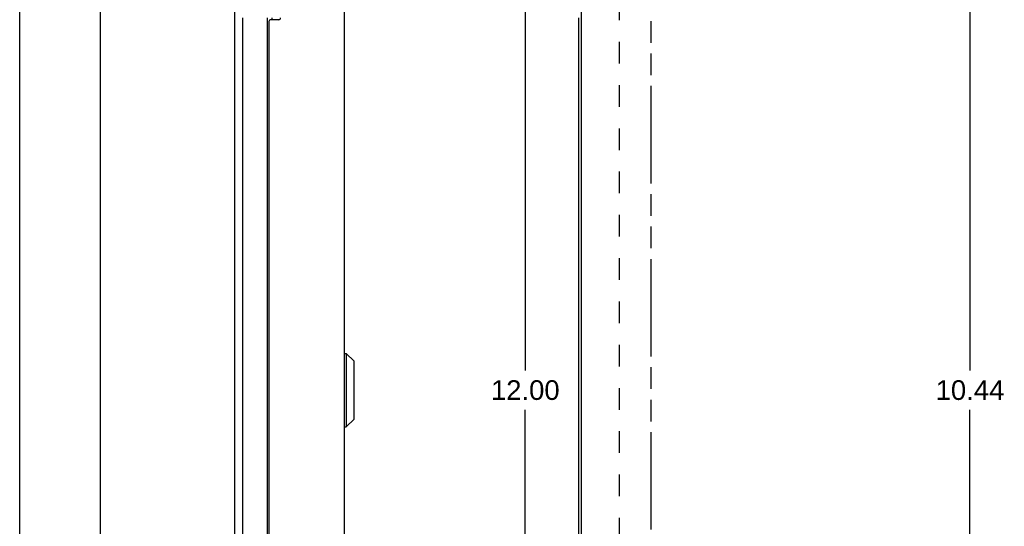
# Model space of a CAD drawing. Header units: inches. Extents: x 0 to 42.3, y 0 to 27.4.
# Tile 4 of 10: x 0 to 10.6, y 12.2 to 17.6. Entities that reach past the tile are written whole.
import ezdxf

# ---------------------------------------------------------------- set-up
doc = ezdxf.new("R2010")
doc.units = ezdxf.units.IN
doc.header["$LTSCALE"] = 2.325389
doc.header["$MEASUREMENT"] = 0
doc.linetypes.add('HIDDEN', pattern=[0.2, 0.1, -0.1])
doc.linetypes.add('PHANTOM', pattern=[0.8, 0.45, -0.05, 0.1, -0.05, 0.1, -0.05])
doc.layers.get('0').update_dxf_attribs({"linetype": 'CONTINUOUS'})
for name, color, linetype in [('AVAIL_DOOR_SPACE', 7, 'CONTINUOUS'), ('DEFAULT_2', 8, 'HIDDEN'), ('DIMENSIONS', 7, 'CONTINUOUS')]:
    doc.layers.add(name, color=color, linetype=linetype)
doc.styles.get("Standard").update_dxf_attribs({"font": 'arial.ttf'})
doc.dimstyles.new('DIMSTYLE_3', dxfattribs={"dimtxt": 0.211399, "dimasz": 0.248705, "dimexe": 0.09, "dimexo": 0.07, "dimgap": 0.0425, "dimtad": 0, "dimtih": 1, "dimtoh": 1, "dimzin": 4, "dimdsep": 46, "dimtxsty": 'Standard', "dimblk": '_FILLED', "dimblk1": '_FILLED', "dimblk2": '_FILLED', "dimcen": 0.09, "dimazin": 1, "dimtfac": 1, "dimtofl": 0, "dimtmove": 0, "dimatfit": 3, "dimldrblk": '_FILLED', "dimfxl": 1, "dimtolj": 1, "dimtzin": 4, "dimarcsym": 0})

# ---------------------------------------------------------------- blocks, each defined once
blk = doc.blocks.new('_FILLED')
at = {"color": 0, "linetype": 'ByBlock'}
blk.add_solid([(0, 0), (-1, 0.2), (-1, -0.2)], dxfattribs=at)
blk = doc.blocks.new('*D6')
at = {"layer": 'DIMENSIONS', "color": 2, "linetype": 'Continuous'}
for p, q in [((5.906, 19.633), (5.214, 19.633)), ((5.438, 19.633), (5.438, 13.845)), ((5.438, 7.633), (5.438, 13.422)), ((5.906, 7.633), (5.214, 7.633))]:
    blk.add_line(p, q, dxfattribs=at)
at = {"layer": 'DIMENSIONS', "color": 2, "linetype": 'Continuous', "xscale": 0.2487046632, "yscale": 0.2487046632, "zscale": 0.2487046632}
for p, rotation in [((5.438, 19.633), 90), ((5.438, 7.633), 270)]:
    blk.add_blockref('_FILLED', p, dxfattribs=dict(at, rotation=rotation))
at = {"layer": 'DIMENSIONS', "color": 2, "linetype": 'Continuous', "insert": (5.438, 13.739), "char_height": 0.2114, "width": 0.73872, "attachment_point": 2, "line_spacing_factor": 0.9}
blk.add_mtext('12.00', dxfattribs=at)
blk = doc.blocks.new('*D14')
at = {"layer": 'DIMENSIONS', "color": 2, "linetype": 'Continuous'}
for p, q in [((10.221, 18.853), (10.221, 13.845)), ((10.221, 8.413), (10.221, 13.422))]:
    blk.add_line(p, q, dxfattribs=at)
at = {"layer": 'DIMENSIONS', "color": 2, "linetype": 'Continuous', "xscale": 0.2487046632, "yscale": 0.2487046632, "zscale": 0.2487046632}
for p, rotation in [((10.221, 18.853), 90), ((10.221, 8.413), 270)]:
    blk.add_blockref('_FILLED', p, dxfattribs=dict(at, rotation=rotation))
at = {"layer": 'DIMENSIONS', "color": 2, "linetype": 'Continuous', "insert": (10.221, 13.739), "char_height": 0.2114, "width": 0.73872, "attachment_point": 2, "line_spacing_factor": 0.9}
blk.add_mtext('10.44', dxfattribs=at)

msp = doc.modelspace()

# ---------------------------------------------------------------- linework, layer by layer
at = {"color": 7, "linetype": 'Continuous'}
for p, q in [((0, 0), (0, 27.3575)), ((3.494, 14.0273), (3.5127, 14.0273)), ((3.494, 13.2392), (3.494, 14.0273)), ((3.5127, 14.0273), (3.5127, 13.2392)), ((3.5127, 14.0273), (3.5959, 13.9442)), ((3.5959, 13.3223), (3.5959, 13.9442)), ((3.5979, 13.3273), (3.5979, 13.9392)), ((3.494, 13.2392), (3.5127, 13.2392)), ((3.5127, 13.2392), (3.5959, 13.3223))]:
    msp.add_line(p, q, dxfattribs=at)
at = {"color": 3, "linetype": 'Continuous'}
for p, q in [((2.3098, 19.6123), (2.3098, 7.6543)), ((0.8657, 19.5133), (0.8657, 7.7533)), ((6.0402, 19.5383), (6.0402, 7.7283)), ((3.4909, 19.4833), (3.4909, 7.7833)), ((2.4017, 9.6333), (2.4017, 17.6333)), ((2.6646, 9.6333), (2.6646, 17.6333)), ((2.6809, 17.5933), (2.6809, 9.6733)), ((2.7859, 17.6133), (2.7009, 17.6133)), ((2.7106, 17.6333), (2.7106, 17.6133)), ((6.0107, 17.6333), (6.0107, 9.6333))]:
    msp.add_line(p, q, dxfattribs=at)
for centre, start, end in [((2.7009, 17.5933), 90, 180), ((2.7859, 17.6333), 270, 360)]:
    msp.add_arc(centre, 0.02, start, end, dxfattribs=at)
at = {"color": 7, "linetype": 'Continuous'}
for centre, radius, start, end in [((3.494, 14.0242), 0.00305, 90, 180.00002), ((3.5908, 13.9392), 0.0071, 359.99998, 44.99999), ((3.494, 13.2423), 0.00305, 179.99998, 270), ((3.5908, 13.3273), 0.0071, 315.00001, 0.00002)]:
    msp.add_arc(centre, radius, start, end, dxfattribs=at)
at = {"layer": 'AVAIL_DOOR_SPACE', "color": 4, "linetype": 'PHANTOM'}
msp.add_line((6.7902, 8.4133), (6.7902, 18.8533), dxfattribs=at)
at = {"layer": 'DEFAULT_2', "color": 8, "linetype": 'HIDDEN'}
msp.add_line((6.4484, 19.2362), (6.4484, 8.0303), dxfattribs=at)

# ---------------------------------------------------------------- dimensions: what is measured, and where the dimension line sits
at = {"layer": 'DIMENSIONS', "color": 2, "linetype": 'Continuous'}
for base, p1, p2, angle, picture, middle in [((5.4376, 19.6333), (5.9758, 7.6333), (5.9758, 19.6333), 90, '*D6', (5.4466, 13.6321)), ((10.2208, 8.4133), (6.7902, 18.8533), (6.7902, 8.4133), 270, '*D14', (10.2298, 13.6321))]:
    dim = msp.add_linear_dim(base=base, p1=p1, p2=p2, angle=angle, dimstyle='DIMSTYLE_3', dxfattribs=at)
    dim.commit()
    dim.dimension.update_dxf_attribs({"geometry": picture, "text_midpoint": middle, "dimtype": 160})

doc.saveas('drawing.dxf')
